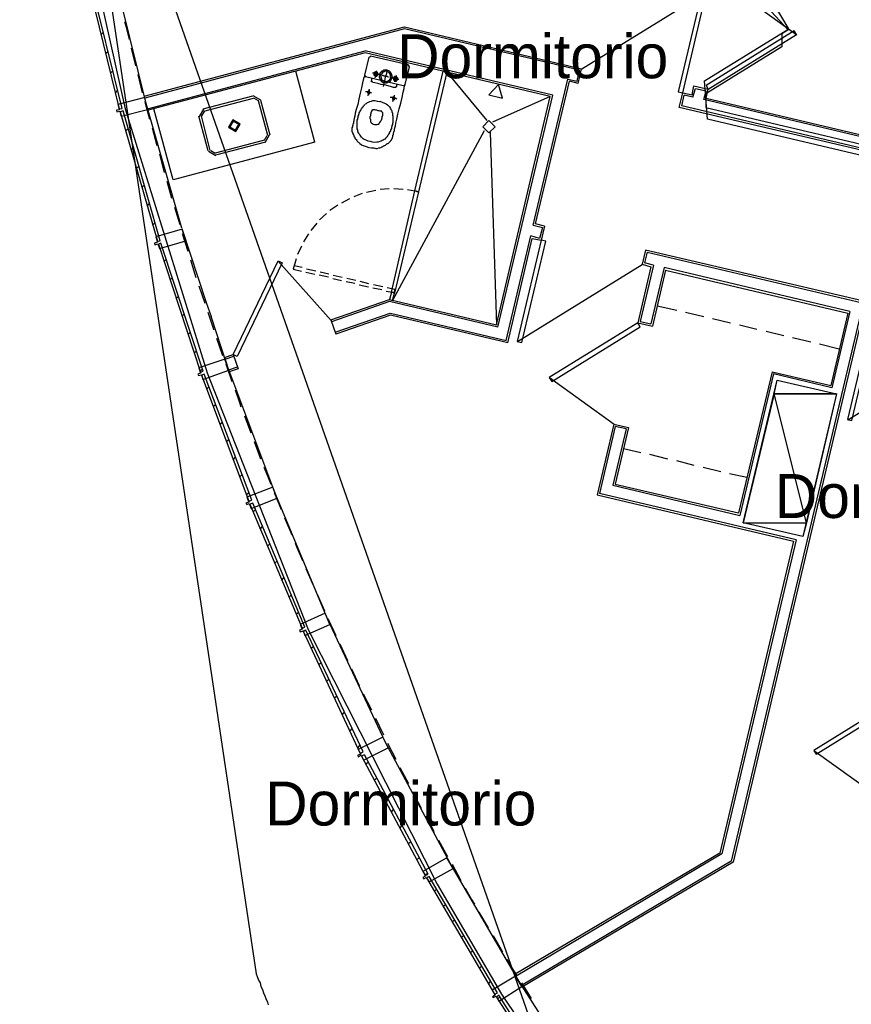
# Model space of a CAD drawing. Header units: feet. Extents: x -79 to 198, y -22 to 181.
# Tile 22 of 256: x 14 to 36, y 23 to 50. Entities that reach past the tile are written whole.
import ezdxf
from ezdxf.enums import TextEntityAlignment as Align

# ---------------------------------------------------------------- set-up
doc = ezdxf.new("R2010")
doc.units = ezdxf.units.FT
for name, color, linetype in [('A-AREA-COMUN', 252, 'CONTINUOUS'), ('A-AREA-UNIDAD', 30, 'CONTINUOUS'), ('A-LINEA', 7, 'CONTINUOUS'), ('A-LINEA-FINA', 9, 'CONTINUOUS'), ('A-MURO-CONCRETO', 8, 'CONTINUOUS'), ('A-NOMBRE-ESPACIO', 2, 'CONTINUOUS')]:
    doc.layers.add(name, color=color, linetype=linetype)

msp = doc.modelspace()

# ---------------------------------------------------------------- linework, layer by layer
at = {"layer": 'A-AREA-COMUN'}
msp.add_lwpolyline([(36.64, 50.6489), (34.16, 50.9333), (34.16, 50.2044), (34.592, 49.4933), (34.4, 49.3689), (34.4, 49.0133), (32.32, 47.7333), (32.32, 47.36), (45.728, 44.1956)], dxfattribs=at)
at = {"layer": 'A-AREA-UNIDAD'}
for points in [[(37.408, 53.92), (34.912, 53.0489), (34.8, 52.7289), (34.48, 52.6933), (33.36, 51.36), (33.312, 50.9333), (32.24, 50.9333), (26.048, 52.4089), (26, 53.4044), (27.408, 59.36), (16.24, 62.0089), (14.24, 61.92), (14.208, 62.1689), (13.76, 62.08), (14.848, 54.6489), (16.48, 47.3244), (18.72, 40.1244), (21.472, 33.12), (24.992, 26.1689), (26.752, 23.1644), (29.728, 18.72)], [(44.88, 44.0889), (32.368, 47.04), (32.288, 48.0889), (34.56, 49.4933), (34.112, 49.9733), (34.16, 50.9689), (36.64, 50.6844)]]:
    msp.add_lwpolyline(points, dxfattribs=at)
at = {"layer": 'A-LINEA'}
for p, q in [((13.6226, 66.7667), (20.0557, 23.7249)), ((13.6029, 62.1415), (28.2487, 20.4037)), ((32.3523, 50.515), (28.9428, 48.4101)), ((34.8042, 49.3395), (33.0456, 50.6083)), ((17, 47.6711), (24.1067, 49.5644)), ((24.1067, 49.5111), (17.0133, 47.6178)), ((24.1067, 49.5644), (28.9333, 48.4178)), ((28.88, 48.3778), (24.1067, 49.5111)), ((15.8267, 49.3511), (15.8933, 49.4178)), ((16.64, 48.9778), (16.76, 48.4978)), ((17.0933, 47.3244), (23.0267, 48.9111)), ((28.1467, 47.6978), (23.0267, 48.9111)), ((15.9467, 48.8311), (16.0133, 48.8978)), ((23.0267, 48.8578), (17.1067, 47.2844)), ((23.1333, 48.7378), (23.0133, 48.2444)), ((28.08, 47.6578), (23.0267, 48.8578)), ((23.1907, 48.7632), (23.1346, 48.7285)), ((24.2, 48.5244), (23.1733, 48.7644)), ((16.08, 48.2978), (16.1467, 48.3644)), ((24.12, 47.9911), (24.24, 48.4711)), ((24.2387, 48.467), (24.2041, 48.5232)), ((28.8133, 48.0844), (28.88, 48.3778)), ((28.84, 48.0178), (28.9333, 48.4178)), ((16.8267, 48.2578), (16.9467, 47.7644)), ((21.6533, 46.4178), (21.1333, 48.3511)), ((23.0146, 48.2485), (23.0493, 48.1924)), ((23.04, 48.2044), (24.0667, 47.9644)), ((25.2, 48.2978), (25.2, 48.2978)), ((25.2533, 48.3244), (26.3467, 47.0044)), ((27.6133, 44.1511), (28.56, 48.1378)), ((28.56, 48.1378), (28.8133, 48.0844)), ((16.2133, 47.7644), (16.28, 47.8311)), ((24.0759, 47.9524), (24.1321, 47.987)), ((27.68, 44.1911), (28.6, 48.0844)), ((28.84, 48.0178), (28.6, 48.0844)), ((31.9467, 47.7111), (32, 47.9511)), ((31.9733, 47.6444), (32.04, 47.8844)), ((32, 47.9511), (32.3867, 47.8578)), ((32.04, 47.8844), (32.3333, 47.8178)), ((32.3333, 47.6178), (32.3867, 47.8578)), ((18.6133, 47.3244), (19.96, 47.6844)), ((18.6267, 47.2578), (19.9867, 47.6178)), ((20.1811, 47.5607), (19.9771, 47.6788)), ((20.1166, 47.5435), (19.9943, 47.6144)), ((20.1733, 47.5644), (20.4267, 46.6178)), ((28.08, 47.6578), (26.5067, 46.9644)), ((26.6133, 41.4311), (28.08, 47.6578)), ((26.6533, 41.3644), (28.1467, 47.6978)), ((31.6, 47.3644), (31.6933, 47.7644)), ((31.6667, 47.4044), (31.7333, 47.6978)), ((31.6933, 47.7644), (31.9467, 47.7111)), ((31.9733, 47.6444), (31.7333, 47.6978)), ((32.2667, 47.5778), (32.3333, 47.8178)), ((41.16, 45.4711), (32.2667, 47.5778)), ((32.3333, 47.6178), (41.12, 45.5378)), ((17.7867, 45.3911), (17.2667, 47.3244)), ((18.6171, 47.3188), (18.4989, 47.1149)), ((20.1067, 47.5511), (20.36, 46.6044)), ((45.88, 43.9911), (31.6, 47.3644)), ((45.84, 44.0578), (31.6667, 47.4044)), ((16.3467, 47.2311), (16.36, 47.2444)), ((18.7467, 46.1778), (18.4933, 47.1244)), ((18.8, 46.1911), (18.56, 47.1378)), ((18.6343, 47.2544), (18.5634, 47.132)), ((16.4933, 46.7244), (16.56, 46.7911)), ((17.2133, 46.8044), (17.3467, 46.3244)), ((20.2857, 46.4745), (20.3566, 46.5968)), ((20.3029, 46.4101), (20.4211, 46.614)), ((26.28, 46.7244), (23.7733, 42.0978)), ((26.44, 46.6844), (26.6133, 41.4311)), ((16.64, 46.2044), (16.7067, 46.2711)), ((21.6533, 46.4178), (17.7867, 45.3911)), ((20.28, 46.4711), (18.9333, 46.1111)), ((20.3067, 46.4178), (18.9467, 46.0578)), ((17.4133, 46.0844), (17.5467, 45.5911)), ((18.7523, 46.1682), (18.9562, 46.0501)), ((18.8167, 46.1854), (18.9391, 46.1145)), ((16.7867, 45.6978), (16.8533, 45.7644)), ((16.9333, 45.1778), (17, 45.2444)), ((17.6133, 45.3511), (17.7467, 44.8844)), ((22.6, 44.8711), (22.3867, 44.7511)), ((22.9467, 45.0178), (22.72, 44.9244)), ((23.32, 45.0978), (23.0667, 45.0444)), ((23.68, 45.1378), (23.44, 45.1244)), ((24.0667, 45.1244), (23.8133, 45.1378)), ((24.48, 45.0578), (24.1867, 45.1111)), ((17.08, 44.6711), (17.1467, 44.7378)), ((17.8267, 44.6444), (17.9733, 44.1644)), ((22.28, 44.6978), (22.0667, 44.5511)), ((21.9733, 44.4711), (21.7867, 44.2978)), ((17.2267, 44.1511), (17.2933, 44.2178)), ((21.7067, 44.2044), (21.5467, 44.0044)), ((27.6133, 44.1511), (27.8667, 44.0844)), ((27.92, 44.1244), (27.68, 44.1911)), ((27.8667, 44.0844), (27.7867, 43.7911)), ((27.92, 44.1244), (27.8267, 43.7378)), ((18.0267, 44.0578), (18.6933, 42.0444)), ((18.04, 43.9244), (18.1867, 43.4444)), ((21.48, 43.9111), (21.3467, 43.6978)), ((26.88, 41.0044), (27.5467, 43.8578)), ((27.7867, 43.7911), (27.5467, 43.8578)), ((21.2933, 43.5778), (21.1867, 43.3511)), ((26.92, 40.9378), (27.5867, 43.7911)), ((27.5867, 43.7911), (27.8267, 43.7378)), ((30.68, 43.4711), (30.5867, 43.0844)), ((30.72, 43.4178), (30.6533, 43.1244)), ((36.9333, 42.0044), (30.68, 43.4711)), ((30.72, 43.4178), (36.92, 41.9511)), ((17.5333, 43.1511), (17.6, 43.2178)), ((18.2667, 43.2044), (18.4133, 42.7244)), ((22.1058, 41.5521), (20.6577, 43.1662)), ((21.1467, 43.2311), (21.0667, 42.9511)), ((27.181, 40.9739), (30.5906, 43.0788)), ((30.8933, 43.0578), (30.5333, 41.5244)), ((30.5867, 43.0844), (30.8267, 43.0178)), ((30.8933, 43.0578), (30.6533, 43.1244)), ((31.1867, 42.9911), (30.8267, 41.4578)), ((36.2533, 41.7911), (31.1867, 42.9911)), ((17.7067, 42.6578), (17.7733, 42.7244)), ((21.0667, 42.9511), (21.2933, 42.8978)), ((21.4133, 42.8711), (21.6533, 42.8178)), ((21.68, 42.8978), (21.4267, 42.9511)), ((21.7733, 42.7911), (22.0267, 42.7378)), ((22.04, 42.8178), (21.8, 42.8711)), ((22.4, 42.7244), (22.16, 42.7778)), ((31.2267, 42.9244), (30.8667, 41.3911)), ((31.2267, 42.9244), (36.2, 41.7511)), ((18.4933, 42.4978), (18.6533, 42.0178)), ((22.1467, 42.6978), (22.3867, 42.6444)), ((22.5067, 42.6178), (22.7467, 42.5644)), ((22.7733, 42.6444), (22.5333, 42.6978)), ((22.8667, 42.5244), (23.12, 42.4711)), ((23.1333, 42.5511), (22.8933, 42.6178)), ((23.5067, 42.4711), (23.2533, 42.5244)), ((17.8667, 42.1511), (17.9333, 42.2178)), ((23.24, 42.4444), (23.48, 42.3911)), ((23.7733, 42.2711), (23.7733, 42.2711)), ((23.7733, 42.2711), (23.7733, 42.2711)), ((23.7867, 42.3511), (23.7867, 42.3511)), ((18.6933, 42.0444), (18.8267, 41.6578)), ((22.0933, 41.5644), (23.6933, 42.1244)), ((23.6933, 42.0711), (22.1067, 41.5111)), ((23.6933, 42.1244), (26.6133, 41.4311)), ((26.6533, 41.3644), (23.6933, 42.0711)), ((31, 41.9511), (31.5333, 41.8311)), ((18.0267, 41.6578), (18.0933, 41.7244)), ((22.2133, 41.2311), (23.7067, 41.7511)), ((23.72, 41.6978), (22.2267, 41.1778)), ((23.72, 41.7511), (26.88, 41.0044)), ((26.92, 40.9378), (23.72, 41.6978)), ((31.7733, 41.7778), (32.2667, 41.6578)), ((36.5467, 41.7244), (33.0133, 26.7911)), ((36.5867, 41.6578), (33.0667, 26.7644)), ((36.2, 41.7511), (35.7333, 39.7778)), ((36.2533, 41.7911), (35.76, 39.7111)), ((22.0933, 41.5644), (22.2267, 41.1778)), ((30.5333, 41.5244), (30.8267, 41.4578)), ((32.5067, 41.6044), (33, 41.4844)), ((33.24, 41.4311), (33.72, 41.3111)), ((18.2, 41.1644), (18.2667, 41.2311)), ((33.9733, 41.2578), (34.4533, 41.1378)), ((18.9733, 41.0711), (19.1333, 40.5911)), ((34.6933, 41.0844), (35.1867, 40.9644)), ((35.4267, 40.9111), (35.96, 40.7778)), ((36.1944, 38.8405), (39.6039, 40.9455)), ((18.36, 40.6711), (18.4267, 40.7244)), ((19.1867, 40.5378), (19.4267, 40.6178)), ((19.4267, 40.6178), (19.56, 40.2311)), ((19.1867, 40.5378), (19.32, 40.1511)), ((19.44, 40.5644), (19.2, 40.4844)), ((19.2267, 40.3644), (19.3867, 39.8844)), ((18.52, 40.1644), (18.5867, 40.2311)), ((19.3067, 40.2044), (19.5467, 40.2844)), ((19.56, 40.2311), (19.32, 40.1511)), ((34.1333, 40.1511), (33.2133, 36.2978)), ((34.1333, 40.1511), (35.7333, 39.7778)), ((28.0624, 39.9894), (29.821, 38.7205)), ((18.7067, 39.6844), (18.7733, 39.7511)), ((18.88, 39.2044), (18.9467, 39.2578)), ((19.0667, 38.7244), (19.1333, 38.7778)), ((19.7333, 38.9511), (19.9067, 38.4844)), ((29.8133, 38.7244), (29.36, 36.7911)), ((29.8133, 38.7244), (30.2133, 38.6311)), ((30.1467, 38.5911), (29.7867, 37.0578)), ((30.2133, 38.6311), (29.8533, 37.0844)), ((19.24, 38.2444), (19.3067, 38.2978)), ((20, 38.2444), (20.1733, 37.7778)), ((30.08, 38.0578), (30.5467, 37.9511)), ((30.7867, 37.8978), (31.28, 37.7778)), ((19.4267, 37.7511), (19.4933, 37.8178)), ((31.52, 37.7244), (32, 37.6044)), ((32.2533, 37.5511), (32.7333, 37.4311)), ((32.9733, 37.3778), (33.44, 37.2711)), ((19.6, 37.2711), (19.6667, 37.3378)), ((29.8533, 37.0844), (33.2133, 36.2978)), ((19.7867, 36.7911), (19.8533, 36.8578)), ((20.5467, 36.8578), (20.7333, 36.3911)), ((34.7867, 35.5644), (29.4267, 36.8311)), ((29.7867, 37.0578), (33.2533, 36.2311)), ((29.36, 36.7911), (34.72, 35.5244)), ((19.9733, 36.3244), (20.04, 36.3911)), ((20.8267, 36.1644), (21.0267, 35.6978)), ((20.16, 35.8578), (20.2267, 35.9244)), ((34.72, 35.5244), (32.7067, 27.0178)), ((34.7867, 35.5644), (32.76, 26.9911)), ((20.36, 35.3911), (20.4267, 35.4578)), ((20.56, 34.9244), (20.6267, 34.9911)), ((21.4133, 34.7778), (21.6133, 34.3244)), ((20.7467, 34.4578), (20.8133, 34.5244)), ((20.9467, 33.9911), (21.0133, 34.0578)), ((21.72, 34.0844), (21.92, 33.6311)), ((21.1467, 33.5244), (21.2133, 33.5911)), ((21.3467, 33.0578), (21.3733, 33.0844)), ((21.56, 32.6044), (21.6133, 32.6578)), ((22.3333, 32.7244), (22.5467, 32.2711)), ((21.76, 32.1511), (21.8267, 32.2178)), ((22.6533, 32.0444), (22.8667, 31.5911)), ((21.9733, 31.6978), (22.04, 31.7644)), ((22.1867, 31.2444), (22.2533, 31.3111)), ((22.9733, 31.3644), (23.2, 30.9244)), ((22.4, 30.7911), (22.4667, 30.8578)), ((23.3067, 30.6978), (23.5333, 30.2444)), ((22.6133, 30.3378), (22.6667, 30.4044)), ((22.8267, 29.8844), (22.88, 29.9511)), ((23.64, 30.0178), (23.8667, 29.5778)), ((24.7467, 26.4444), (23.0133, 29.6978)), ((35.2754, 29.8167), (37.0336, 28.5474)), ((23.04, 29.4444), (23.1067, 29.4978)), ((23.9733, 29.3511), (24.2133, 28.9111)), ((23.28, 29.0044), (23.3467, 29.0711)), ((23.5067, 28.5778), (23.5733, 28.6311)), ((24.32, 28.6844), (24.56, 28.2444)), ((23.7467, 28.1378), (23.8, 28.2044)), ((23.9733, 27.6978), (24.04, 27.7644)), ((24.2133, 27.2711), (24.2667, 27.3244)), ((25.0267, 27.3644), (25.28, 26.9244)), ((24.44, 26.8311), (24.5067, 26.8978)), ((32.7067, 27.0178), (27.12, 23.7111)), ((32.76, 26.9911), (27.1467, 23.6578)), ((25.4, 26.7111), (25.64, 26.2711)), ((33.0133, 26.7911), (27.2933, 23.4044)), ((33.0667, 26.7644), (27.32, 23.3644)), ((24.6933, 26.4178), (24.7333, 26.4578)), ((24.92, 25.9778), (24.9733, 26.0311)), ((25.16, 25.5511), (25.2267, 25.6178)), ((26.1333, 25.4044), (26.3867, 24.9778)), ((25.4133, 25.1378), (25.4667, 25.1911)), ((25.6533, 24.7111), (25.72, 24.7778)), ((26.52, 24.7644), (26.7733, 24.3244)), ((25.9067, 24.2978), (25.96, 24.3511)), ((26.1467, 23.8711), (26.2133, 23.9378)), ((26.4, 23.4578), (26.4533, 23.5111)), ((27.2933, 23.4711), (27.56, 23.0444)), ((26.64, 23.0311), (26.7067, 23.0978))]:
    msp.add_line(p, q, dxfattribs=at)
for points in [[(16.4, 47.3378), (15.52, 50.9111), (15.44, 50.8978), (16.32, 47.3244), (16.4, 47.3378)], [(18.0267, 44.0711), (17.0533, 47.4711), (16.1733, 51.0444)], [(31.6933, 47.7644), (32.3467, 50.5244), (32.2267, 50.5511), (31.5733, 47.7911), (31.6933, 47.7644)], [(16.4667, 49.7111), (16.5067, 49.5511), (16.5867, 49.2178)], [(32.3867, 47.8578), (34.8, 49.3511), (34.7333, 49.4578), (32.3333, 47.9644), (32.3867, 47.8578)], [(23.2933, 48.1778), (23.3067, 48.1911), (23.3067, 48.2044), (23.3067, 48.2311), (23.32, 48.2578), (23.32, 48.2844), (23.3333, 48.3111), (23.3333, 48.3378), (23.3467, 48.3511), (23.3467, 48.3644)], [(23.5467, 48.0444), (23.5867, 48.0311), (23.6133, 48.0311), (23.64, 48.0444), (23.6667, 48.0578), (23.6933, 48.0711), (23.72, 48.0844), (23.7333, 48.1111), (23.7467, 48.1378), (23.76, 48.1644), (23.7733, 48.2044), (23.76, 48.2311), (23.76, 48.2578), (23.7467, 48.2844), (23.7333, 48.3111), (23.7067, 48.3378), (23.6933, 48.3511), (23.6667, 48.3644), (23.6267, 48.3778), (23.6, 48.3911), (23.5733, 48.3778), (23.5333, 48.3778), (23.5067, 48.3644), (23.48, 48.3511), (23.4667, 48.3244), (23.44, 48.3111), (23.4267, 48.2844), (23.4267, 48.2444), (23.4133, 48.2178), (23.4133, 48.1911), (23.4267, 48.1511), (23.44, 48.1244), (23.4533, 48.0978), (23.4667, 48.0844), (23.4933, 48.0578), (23.52, 48.0444), (23.5467, 48.0444)], [(23.5333, 47.9378), (23.5333, 47.9511), (23.5467, 47.9911), (23.56, 48.0578), (23.5733, 48.1244), (23.5867, 48.2044), (23.6133, 48.2711), (23.6267, 48.3378), (23.6267, 48.3778), (23.64, 48.3911)], [(23.0133, 48.2444), (23.0133, 48.2178), (22.9867, 48.1511), (22.96, 48.0311), (22.9333, 47.8978), (22.8933, 47.7511), (22.8533, 47.5911), (22.8267, 47.4444), (22.7867, 47.3111), (22.76, 47.2044), (22.7467, 47.1244), (22.7333, 47.0578), (22.72, 47.0178), (22.72, 46.9911), (22.7067, 46.9778), (22.7067, 46.9644), (22.7067, 46.9511), (22.7067, 46.9378), (22.7067, 46.9244), (22.6933, 46.9111), (22.6933, 46.8978), (22.6933, 46.8844), (22.6933, 46.8711), (22.68, 46.8578), (22.68, 46.8444), (22.68, 46.8311), (22.6667, 46.8044), (22.6667, 46.7911), (22.6667, 46.7778), (22.6667, 46.7644), (22.6667, 46.7511), (22.6667, 46.7378), (22.6667, 46.7244), (22.6667, 46.6978), (22.68, 46.6844), (22.68, 46.6711), (22.6933, 46.6578), (22.6933, 46.6444), (22.7067, 46.6178), (22.72, 46.6044), (22.72, 46.5911), (22.7333, 46.5644), (22.7467, 46.5511), (22.7467, 46.5378), (22.76, 46.5111), (22.7733, 46.4978), (22.7867, 46.4844), (22.8, 46.4578), (22.8133, 46.4444), (22.84, 46.4178), (22.8533, 46.4044), (22.88, 46.3778), (22.92, 46.3511), (22.9467, 46.3378), (23, 46.3111), (23.0533, 46.2978), (23.1333, 46.2711), (23.2, 46.2578), (23.2667, 46.2578), (23.32, 46.2444), (23.36, 46.2444), (23.4, 46.2578), (23.4267, 46.2578), (23.4533, 46.2711), (23.48, 46.2844), (23.5067, 46.2978), (23.52, 46.3111), (23.5467, 46.3111), (23.56, 46.3244), (23.5867, 46.3378), (23.6, 46.3511), (23.6133, 46.3644), (23.6267, 46.3778), (23.6533, 46.3778), (23.6667, 46.3911), (23.68, 46.4044), (23.6933, 46.4178), (23.7067, 46.4311), (23.72, 46.4444), (23.7333, 46.4578), (23.7467, 46.4711), (23.7467, 46.4844), (23.76, 46.4978), (23.76, 46.5111), (23.7733, 46.5244), (23.7733, 46.5378), (23.7733, 46.5511), (23.7867, 46.5644), (23.7867, 46.5778), (23.7867, 46.5911), (23.7867, 46.6044), (23.8, 46.6178), (23.8, 46.6444), (23.8, 46.6578), (23.8, 46.6711), (23.8133, 46.6844), (23.8133, 46.6978), (23.8133, 46.7111), (23.8267, 46.7244), (23.8267, 46.7644), (23.84, 46.8044), (23.8533, 46.8578), (23.8667, 46.9378), (23.8933, 47.0444), (23.92, 47.1778), (23.96, 47.3244), (24, 47.4844), (24.04, 47.6311), (24.0667, 47.7778), (24.0933, 47.8844), (24.1067, 47.9644), (24.12, 47.9911)], [(23.8933, 48.0044), (23.8933, 47.9911), (23.88, 47.9778), (23.88, 47.9511), (23.88, 47.9378), (23.88, 47.9244), (23.8667, 47.9244), (23.8667, 47.9111), (23.8533, 47.9111), (23.84, 47.9111), (23.8, 47.9111), (23.7467, 47.9244), (23.6533, 47.9511), (23.56, 47.9778), (23.4667, 47.9911), (23.3733, 48.0178), (23.2933, 48.0311), (23.24, 48.0444), (23.2267, 48.0578), (23.2133, 48.0578), (23.2, 48.0578), (23.2, 48.0711), (23.2, 48.0844), (23.2, 48.0978), (23.2133, 48.1111), (23.2133, 48.1244), (23.2133, 48.1378), (23.2133, 48.1511), (23.2133, 48.1644)], [(23.4533, 48.2444), (23.44, 48.2444), (23.4267, 48.2578), (23.3867, 48.2578), (23.36, 48.2711), (23.32, 48.2711), (23.28, 48.2844), (23.2533, 48.2978), (23.24, 48.2978), (23.2267, 48.2978)], [(23.3067, 48.2178), (23.32, 48.2178), (23.3333, 48.2178), (23.3467, 48.2178), (23.36, 48.2311), (23.3733, 48.2444), (23.3733, 48.2578), (23.3867, 48.2711), (23.3867, 48.2844), (23.3733, 48.2978), (23.3733, 48.3111), (23.36, 48.3111), (23.36, 48.3244), (23.3467, 48.3244), (23.3333, 48.3378), (23.32, 48.3378), (23.3067, 48.3378), (23.2933, 48.3244), (23.28, 48.3244), (23.28, 48.3111), (23.2667, 48.3111), (23.2667, 48.2978), (23.2667, 48.2844), (23.2667, 48.2711), (23.2667, 48.2578), (23.2667, 48.2444), (23.28, 48.2444), (23.28, 48.2311), (23.2933, 48.2311), (23.2933, 48.2178), (23.3067, 48.2178)], [(23.32, 48.2444), (23.3333, 48.2444), (23.3467, 48.2578), (23.3467, 48.2711), (23.3467, 48.2844), (23.3467, 48.2978), (23.3333, 48.2978), (23.32, 48.3111), (23.32, 48.2978), (23.3067, 48.2978), (23.2933, 48.2978), (23.2933, 48.2844), (23.2933, 48.2711), (23.2933, 48.2578), (23.2933, 48.2444), (23.3067, 48.2444), (23.32, 48.2444)], [(23.56, 48.0844), (23.5867, 48.0711), (23.6133, 48.0711), (23.6267, 48.0844), (23.6533, 48.0844), (23.6667, 48.0978), (23.6933, 48.1111), (23.7067, 48.1378), (23.72, 48.1511), (23.72, 48.1778), (23.72, 48.2044), (23.72, 48.2311), (23.72, 48.2444), (23.7067, 48.2711), (23.6933, 48.2978), (23.68, 48.3111), (23.6667, 48.3244), (23.64, 48.3378), (23.6267, 48.3378), (23.6, 48.3511), (23.5733, 48.3511), (23.5467, 48.3378), (23.5333, 48.3378), (23.5067, 48.3244), (23.4933, 48.2978), (23.48, 48.2844), (23.4667, 48.2711), (23.4533, 48.2444), (23.4533, 48.2178), (23.4533, 48.1911), (23.4667, 48.1778), (23.4667, 48.1511), (23.48, 48.1244), (23.4933, 48.1111), (23.52, 48.0978), (23.5333, 48.0844), (23.56, 48.0844)], [(23.6667, 48.1911), (23.6533, 48.1911), (23.6267, 48.2044), (23.6, 48.2044), (23.5733, 48.2178), (23.5333, 48.2178), (23.52, 48.2311), (23.4933, 48.2311)], [(23.9467, 48.1244), (23.9333, 48.1244), (23.92, 48.1378), (23.88, 48.1378), (23.8533, 48.1511), (23.8133, 48.1644), (23.7733, 48.1644), (23.7467, 48.1778), (23.7333, 48.1778), (23.72, 48.1778)], [(23.84, 48.0844), (23.8533, 48.0844), (23.8667, 48.0844), (23.88, 48.0844), (23.88, 48.0978), (23.8933, 48.0978), (23.9067, 48.1111), (23.9067, 48.1244), (23.92, 48.1378), (23.92, 48.1511), (23.92, 48.1644), (23.9067, 48.1778), (23.8933, 48.1911), (23.88, 48.2044), (23.8667, 48.2044), (23.8533, 48.2044), (23.84, 48.2044), (23.8267, 48.2044), (23.8267, 48.1911), (23.8133, 48.1911), (23.8133, 48.1778), (23.8, 48.1778), (23.8, 48.1644), (23.8, 48.1511), (23.8, 48.1378), (23.8, 48.1244), (23.8133, 48.1111), (23.8267, 48.0978), (23.84, 48.0844)], [(23.8533, 48.1111), (23.8667, 48.1111), (23.8667, 48.1244), (23.88, 48.1244), (23.88, 48.1378), (23.8933, 48.1378), (23.8933, 48.1511), (23.88, 48.1644), (23.88, 48.1778), (23.8667, 48.1778), (23.8533, 48.1778), (23.84, 48.1778), (23.84, 48.1644), (23.8267, 48.1644), (23.8267, 48.1511), (23.8267, 48.1378), (23.8267, 48.1244), (23.84, 48.1244), (23.8533, 48.1111)], [(23.84, 48.0578), (23.84, 48.0711), (23.84, 48.0978), (23.8533, 48.1244), (23.8533, 48.1644), (23.8667, 48.1911), (23.8667, 48.2178), (23.88, 48.2311)], [(25.2533, 48.3244), (24.48, 45.0578), (24.3867, 45.0844), (25.16, 48.3511), (25.2533, 48.3244)], [(23.1067, 47.6844), (23.1067, 47.6978), (23.12, 47.7244), (23.12, 47.7511), (23.1333, 47.7911), (23.1333, 47.8178), (23.1467, 47.8444), (23.1467, 47.8578)], [(16.28, 47.4444), (16.32, 47.2978), (16.24, 47.2844), (16.2533, 47.2444), (16.3333, 47.2578), (16.3733, 47.1244), (17.0933, 47.3111), (17.0133, 47.6311), (16.28, 47.4444)], [(23.2133, 47.7511), (23.1867, 47.7644), (23.1733, 47.7644), (23.1467, 47.7778), (23.1067, 47.7778), (23.08, 47.7911), (23.0533, 47.7911), (23.04, 47.7911)], [(23.12, 47.7378), (23.1333, 47.7378), (23.1467, 47.7378), (23.1467, 47.7511), (23.16, 47.7511), (23.16, 47.7644), (23.16, 47.7778), (23.16, 47.7911), (23.1467, 47.8044), (23.1333, 47.8044), (23.12, 47.8044), (23.1067, 47.8044), (23.0933, 47.7911), (23.0933, 47.7778), (23.0933, 47.7644), (23.1067, 47.7511), (23.12, 47.7378)], [(23.8933, 47.5911), (23.8667, 47.6044), (23.8533, 47.6044), (23.8133, 47.6178), (23.7867, 47.6178), (23.76, 47.6311), (23.7333, 47.6311), (23.72, 47.6311), (23.7067, 47.6311)], [(23.8, 47.5778), (23.8133, 47.5778), (23.8267, 47.5778), (23.8267, 47.5911), (23.84, 47.5911), (23.84, 47.6044), (23.84, 47.6178), (23.84, 47.6311), (23.8267, 47.6444), (23.8133, 47.6444), (23.8, 47.6444), (23.7867, 47.6444), (23.7867, 47.6311), (23.7733, 47.6311), (23.7733, 47.6178), (23.7733, 47.6044), (23.7733, 47.5911), (23.7867, 47.5911), (23.7867, 47.5778), (23.8, 47.5778)], [(23.7867, 47.5244), (23.7867, 47.5378), (23.8, 47.5644), (23.8, 47.5911), (23.8133, 47.6311), (23.8133, 47.6578), (23.8267, 47.6844), (23.8267, 47.6978)], [(17.0133, 47.5244), (17.0267, 47.4844), (17.1467, 47.0444)], [(23.4267, 47.5378), (23.4933, 47.5111), (23.56, 47.4844), (23.6, 47.4578), (23.64, 47.4311), (23.6667, 47.4044), (23.6933, 47.3778), (23.72, 47.3378), (23.7333, 47.3111), (23.7467, 47.2844), (23.76, 47.2578), (23.76, 47.2311), (23.7733, 47.2178), (23.7733, 47.1911), (23.7733, 47.1778), (23.7733, 47.1511), (23.7867, 47.1244), (23.7867, 47.1111), (23.7867, 47.0844), (23.7867, 47.0711), (23.7867, 47.0444), (23.7867, 47.0311), (23.7867, 47.0044), (23.7867, 46.9778), (23.7867, 46.9511), (23.7733, 46.9244), (23.7733, 46.8978), (23.76, 46.8711), (23.76, 46.8444), (23.7467, 46.8178), (23.7467, 46.7911), (23.7333, 46.7644), (23.72, 46.7378), (23.72, 46.7244), (23.7067, 46.6978), (23.6933, 46.6844), (23.68, 46.6578), (23.68, 46.6444), (23.6667, 46.6311), (23.6533, 46.6044), (23.64, 46.5911), (23.64, 46.5778), (23.6267, 46.5644), (23.6133, 46.5511), (23.6, 46.5378), (23.5867, 46.5244), (23.5733, 46.4978), (23.5467, 46.4844), (23.52, 46.4711), (23.4933, 46.4578), (23.4667, 46.4444), (23.4267, 46.4311), (23.3867, 46.4178), (23.3467, 46.4178), (23.2933, 46.4044), (23.2267, 46.4178), (23.1733, 46.4311), (23.1067, 46.4444), (23.0533, 46.4711), (23, 46.4844), (22.9733, 46.5111), (22.9333, 46.5511), (22.9067, 46.5778), (22.8933, 46.6044), (22.8667, 46.6311), (22.8533, 46.6578), (22.84, 46.6711), (22.84, 46.6978), (22.8267, 46.7111), (22.8267, 46.7378), (22.8267, 46.7511), (22.8133, 46.7778), (22.8133, 46.7911), (22.8133, 46.8044), (22.8133, 46.8311), (22.8133, 46.8444), (22.8133, 46.8711), (22.8133, 46.8844), (22.8133, 46.9111), (22.8133, 46.9378), (22.8133, 46.9644), (22.8133, 46.9911), (22.8133, 47.0178), (22.8267, 47.0444), (22.8267, 47.0711), (22.84, 47.0978), (22.84, 47.1244), (22.8533, 47.1511), (22.8533, 47.1778), (22.8667, 47.1911), (22.8667, 47.2178), (22.88, 47.2444), (22.8933, 47.2578), (22.9067, 47.2844), (22.92, 47.2978), (22.92, 47.3111), (22.9333, 47.3244), (22.9467, 47.3511), (22.96, 47.3644), (22.9733, 47.3778), (22.9867, 47.4044), (23, 47.4178), (23.0133, 47.4311), (23.04, 47.4578), (23.0667, 47.4711), (23.0933, 47.4978), (23.12, 47.5111), (23.16, 47.5244), (23.2, 47.5378), (23.24, 47.5511), (23.2933, 47.5511), (23.36, 47.5378), (23.4267, 47.5244)], [(23.2667, 47.2978), (23.2533, 47.2978), (23.24, 47.2978), (23.2267, 47.2844), (23.2133, 47.2844), (23.2133, 47.2711), (23.2, 47.2711), (23.2, 47.2578), (23.2, 47.2444), (23.1867, 47.2311), (23.1867, 47.2178), (23.1867, 47.2044), (23.1867, 47.1911), (23.1733, 47.1778), (23.1733, 47.1644), (23.1733, 47.1511), (23.1733, 47.1378), (23.1733, 47.1244), (23.16, 47.1111), (23.16, 47.0978), (23.16, 47.0844), (23.16, 47.0711), (23.16, 47.0578), (23.1733, 47.0444), (23.1733, 47.0311), (23.1733, 47.0178), (23.1733, 47.0044), (23.1733, 46.9911), (23.1733, 46.9778), (23.1867, 46.9644), (23.1867, 46.9511), (23.2, 46.9378), (23.2267, 46.9244), (23.24, 46.9111), (23.28, 46.8978), (23.32, 46.8978), (23.3467, 46.8978), (23.36, 46.8978), (23.3867, 46.9111), (23.4, 46.9111), (23.4133, 46.9244), (23.4133, 46.9378), (23.4267, 46.9511), (23.4267, 46.9644), (23.44, 46.9644), (23.44, 46.9778), (23.4533, 46.9778), (23.4533, 46.9911), (23.4667, 47.0044), (23.4667, 47.0178), (23.48, 47.0311), (23.48, 47.0444), (23.48, 47.0578), (23.4933, 47.0711), (23.4933, 47.0844), (23.4933, 47.1111), (23.4933, 47.1244), (23.5067, 47.1378), (23.5067, 47.1511), (23.5067, 47.1644), (23.5067, 47.1778), (23.5067, 47.1911), (23.5067, 47.2044), (23.5067, 47.2178), (23.4933, 47.2311), (23.48, 47.2444), (23.48, 47.2578), (23.4667, 47.2578), (23.44, 47.2578), (23.4133, 47.2711), (23.3867, 47.2711), (23.3467, 47.2844), (23.32, 47.2844), (23.2933, 47.2978), (23.28, 47.2978), (23.2667, 47.2978)], [(17.44, 43.7244), (16.4267, 47.2711), (16.3467, 47.2444), (17.36, 43.7111), (17.44, 43.7244)], [(19.6211, 46.9073), (19.4171, 47.0255), (19.2989, 46.8216), (19.5029, 46.7034), (19.6211, 46.9073)], [(19.5824, 46.897), (19.4274, 46.9868), (19.3376, 46.8319), (19.4926, 46.742), (19.5824, 46.897)], [(26.5733, 46.8378), (26.4067, 47.0044), (26.24, 46.8378), (26.4067, 46.6711), (26.5733, 46.8378)], [(23.7467, 42.3244), (24.3867, 45.0844), (24.48, 45.0578), (23.8267, 42.2978), (23.7467, 42.3244)], [(24.4267, 45.0311), (24.4267, 45.0311), (24.4267, 45.0311)], [(24.44, 45.1111), (24.44, 45.1111), (24.44, 45.1111)], [(17.32, 43.8311), (17.36, 43.6844), (17.28, 43.6578), (17.2933, 43.6178), (17.3733, 43.6444), (17.4133, 43.5111), (18.1333, 43.7244), (18.04, 44.0444), (17.32, 43.8311)], [(18.6133, 40.1644), (17.4533, 43.6578), (17.3867, 43.6311), (18.5333, 40.1378), (18.6133, 40.1644)], [(27.8267, 43.7378), (27.1733, 40.9778), (27.3067, 40.9511), (27.96, 43.7111), (27.8267, 43.7378)], [(19.4267, 40.6178), (20.6533, 43.1778), (20.76, 43.1244), (19.5333, 40.5644), (19.4267, 40.6178)], [(21.3067, 42.9911), (21.0933, 43.0444), (21.0667, 42.9511)], [(30.8267, 43.0178), (30.4667, 41.4844), (30.8667, 41.3911)], [(23.6, 42.3511), (23.8267, 42.3111), (23.84, 42.3911), (23.6267, 42.4444)], [(23.7733, 42.0978), (23.8267, 42.2978), (23.7467, 42.3244), (23.6933, 42.1244), (23.7733, 42.0978)], [(18.7333, 41.7778), (18.88, 41.3378), (18.8933, 41.2978)], [(29.24, 20.3778), (27.2267, 23.5111), (25.3467, 26.7378), (23.5867, 30.0311), (22, 33.4044), (20.56, 36.8578), (19.2533, 40.3511), (18.8267, 41.6578)], [(30.4667, 41.4844), (28.0533, 39.9911), (28.12, 39.8844), (30.5333, 41.3778), (30.4667, 41.4844)], [(36.84, 41.6044), (36.1867, 38.8444), (36.3067, 38.8178), (36.96, 41.5778), (36.84, 41.6044)], [(18.4933, 40.2578), (18.5333, 40.1111), (18.4667, 40.0844), (18.48, 40.0444), (18.56, 40.0711), (18.6, 39.9378), (19.3067, 40.1911), (19.2, 40.4978), (18.4933, 40.2578)], [(19.9333, 36.6444), (18.64, 40.0844), (18.56, 40.0578), (19.8533, 36.6178), (19.9333, 36.6444)], [(35.76, 39.7111), (34.1733, 40.0978), (33.2533, 36.2311)], [(35.8933, 39.5511), (34.9733, 35.6578), (33.3467, 36.0311), (34.2667, 39.9244), (35.8933, 39.5511)], [(19.48, 39.6578), (19.6, 39.3111), (19.64, 39.1911)], [(30.1467, 38.5911), (29.8533, 38.6578), (29.4267, 36.8311)], [(20.2667, 37.5511), (20.36, 37.3111), (20.4533, 37.0844)], [(19.8, 36.7244), (19.8533, 36.5911), (19.7733, 36.5644), (19.8, 36.5244), (19.8667, 36.5511), (19.92, 36.4178), (20.6267, 36.6978), (20.5067, 37.0044), (19.8, 36.7244)], [(21.3867, 33.1778), (19.96, 36.5644), (19.88, 36.5378), (21.3067, 33.1511), (21.3867, 33.1778)], [(21.12, 35.4711), (21.1733, 35.3378), (21.32, 35.0044)], [(21.2533, 33.2578), (21.3067, 33.1244), (21.24, 33.0978), (21.2533, 33.0578), (21.3333, 33.0844), (21.3867, 32.9511), (22.0667, 33.2578), (21.9333, 33.5644), (21.2533, 33.2578)], [(22.0133, 33.4044), (22.0267, 33.3778), (22.2267, 32.9511)], [(22.9733, 29.7778), (21.4133, 33.0978), (21.3333, 33.0711), (22.8933, 29.7378), (22.9733, 29.7778)], [(37.68, 31.3111), (35.2667, 29.8178), (35.3333, 29.7111), (37.7467, 31.2044), (37.68, 31.3111)], [(22.84, 29.8444), (22.9067, 29.7111), (22.8267, 29.6844), (22.84, 29.6444), (22.92, 29.6844), (22.9867, 29.5511), (23.6533, 29.8844), (23.5067, 30.1778), (22.84, 29.8444)], [(23, 29.6978), (22.9333, 29.6578), (24.6667, 26.4044), (24.7467, 26.4444)], [(24.68, 28.0311), (24.8933, 27.6311), (24.9067, 27.5778)], [(24.6, 26.5111), (24.68, 26.3911), (24.6, 26.3511), (24.6267, 26.3111), (24.6933, 26.3511), (24.7733, 26.2311), (25.4267, 26.5911), (25.2533, 26.8844), (24.6, 26.5111)], [(26.64, 23.2044), (24.7733, 26.3778), (24.7067, 26.3378), (26.56, 23.1644), (26.64, 23.2044)], [(25.76, 26.0578), (25.9333, 25.7511), (26.0133, 25.6178)], [(26.8933, 24.1111), (27.0133, 23.9111), (27.16, 23.6844)], [(20.0533, 23.7244), (20.08, 23.6444), (20.12, 23.5511), (20.16, 23.4711), (20.1867, 23.3778), (20.2267, 23.2978), (20.2533, 23.2044), (20.2933, 23.1244), (20.32, 23.0444), (20.36, 22.9511), (20.3867, 22.8711)], [(26.4933, 23.2711), (26.5733, 23.1378), (26.5067, 23.0978), (26.52, 23.0711), (26.6, 23.1111), (26.68, 22.9778), (27.3067, 23.3778), (27.1333, 23.6578), (26.4933, 23.2711)], [(28.6533, 20.0311), (26.68, 23.1378), (26.6133, 23.0844), (28.5867, 19.9911), (28.6533, 20.0311)]]:
    msp.add_lwpolyline(points, dxfattribs=at)
at = {"layer": 'A-LINEA-FINA'}
msp.add_lwpolyline([(26.4, 47.7111), (26.7733, 47.6178), (26.6667, 47.9911), (26.4, 47.7111), (26.4, 47.7111)], dxfattribs=at)
at = {"layer": 'A-MURO-CONCRETO'}
for points in [[(34.2667, 39.9244), (35.8933, 39.5511), (34.1867, 39.5511), (34.2667, 39.9244), (34.2667, 39.9244)], [(34.1867, 39.5511), (33.3467, 36.0311), (35.0667, 36.0311), (34.1867, 39.5511)], [(34.1867, 39.5511), (35.8933, 39.5511), (35.0667, 36.0311), (34.1867, 39.5511), (34.1867, 39.5511)], [(33.3467, 36.0311), (35.0667, 36.0311), (34.9733, 35.6578), (33.3467, 36.0311), (33.3467, 36.0311)]]:
    msp.add_lwpolyline(points, dxfattribs=at)

# ---------------------------------------------------------------- texts
at = {"layer": 'A-NOMBRE-ESPACIO'}
for s, p in [('Dormitorio', (27.6, 48.16)), ('Dorm. principal', (39.6, 36.16)), ('Dormitorio', (24, 27.7689))]:
    msp.add_text(s, height=1.2, dxfattribs=at).set_placement(p, align=Align.CENTER)

doc.saveas('drawing.dxf')
